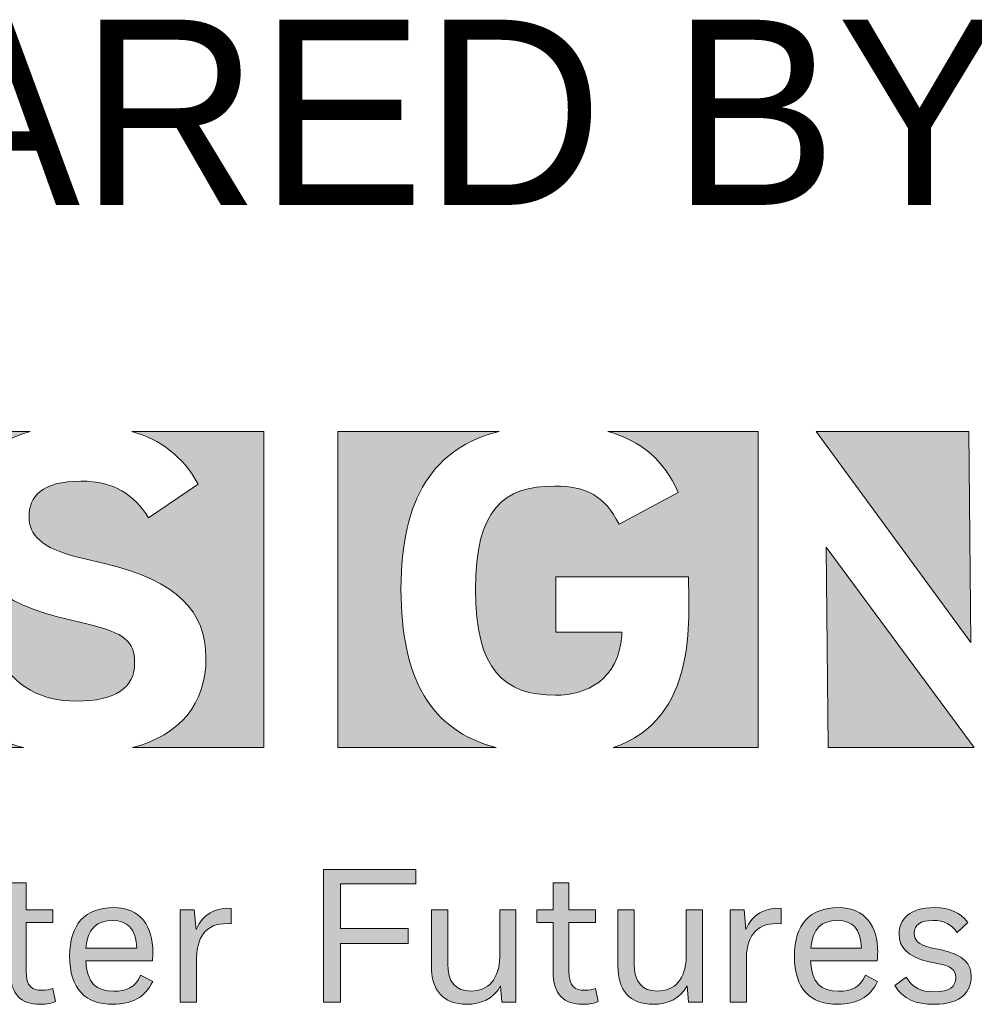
# Paper-space layout '113851GT001' of a CAD drawing. Header units: feet. Extents: x 0 to 34, y 0 to 22.
# Tile 5 of 12: x 5.8 to 6.5, y 1.1 to 1.9. Entities that reach past the tile are written whole.
import ezdxf
from ezdxf.enums import TextEntityAlignment as Align

# ---------------------------------------------------------------- set-up
doc = ezdxf.new("R2010")
doc.units = ezdxf.units.FT
doc.header["$MEASUREMENT"] = 0
doc.layers.add('C-ANNO-TEXT', color=7, linetype='Continuous')
doc.layers.add('SH_Data', color=7, linetype='Continuous')
doc.styles.add('Slanted-Normal', font='font31.shx', dxfattribs={"height": 0.14})

# ---------------------------------------------------------------- blocks, each defined once
blk = doc.blocks.new('KZF_logo_FA_Black_Tagline')
h = blk.add_hatch(color=256)
h.dxf.hatch_style = 2
edge = h.paths.add_edge_path()
edge.add_spline(control_points=[(1.19779, 0.12765), (1.17488, 0.1337), (1.15533, 0.14618), (1.14198, 0.16894), (1.14198, 0.16894), (1.1785, 0.1959), (1.1785, 0.1959), (1.19215, 0.17372), (1.21058, 0.1628), (1.23789, 0.1628), (1.26792, 0.1628), (1.28191, 0.17304), (1.28191, 0.19181), (1.28191, 0.20785), (1.27406, 0.21433), (1.24676, 0.22082), (1.24676, 0.22082), (1.22457, 0.22628), (1.22457, 0.22628), (1.17065, 0.23959), (1.15085, 0.26758), (1.15085, 0.30035), (1.15085, 0.33231), (1.16832, 0.35671), (1.203, 0.36656), (1.203, 0.36656), (1.10036, 0.36656), (1.10036, 0.36656), (1.10036, 0.36656), (1.10036, 0.32253), (1.10036, 0.32253), (1.10036, 0.32253), (0.97169, 0.32253), (0.97169, 0.32253), (0.97169, 0.32253), (0.97169, 0.27031), (0.97169, 0.27031), (0.97169, 0.27031), (1.08296, 0.27031), (1.08296, 0.27031), (1.08296, 0.27031), (1.08296, 0.22594), (1.08296, 0.22594), (1.08296, 0.22594), (0.97169, 0.22594), (0.97169, 0.22594), (0.97169, 0.22594), (0.97169, 0.17167), (0.97169, 0.17167), (0.97169, 0.17167), (1.10377, 0.17167), (1.10377, 0.17167), (1.10377, 0.17167), (1.10377, 0.12765), (1.10377, 0.12765), (1.10377, 0.12765), (1.19779, 0.12765), (1.19779, 0.12765)], knot_values=[0, 0, 0, 0, 1, 1, 1, 2, 2, 2, 3, 3, 3, 4, 4, 4, 5, 5, 5, 6, 6, 6, 7, 7, 7, 8, 8, 8, 9, 9, 9, 10, 10, 10, 11, 11, 11, 12, 12, 12, 13, 13, 13, 14, 14, 14, 15, 15, 15, 16, 16, 16, 17, 17, 17, 18, 18, 18, 19, 19, 19, 19], degree=3, periodic=0)
h = blk.add_hatch(color=256)
h.dxf.hatch_style = 2
edge = h.paths.add_edge_path()
edge.add_spline(control_points=[(1.27966, 0.36656), (1.30138, 0.36043), (1.31826, 0.34796), (1.33004, 0.32662), (1.33004, 0.32662), (1.29249, 0.30137), (1.29249, 0.30137), (1.28123, 0.31878), (1.26655, 0.32902), (1.2413, 0.32902), (1.2116, 0.32902), (1.20205, 0.31741), (1.20205, 0.30205), (1.20205, 0.28874), (1.21126, 0.27816), (1.23891, 0.27167), (1.23891, 0.27167), (1.26007, 0.26655), (1.26007, 0.26655), (1.31399, 0.25359), (1.33584, 0.23038), (1.33584, 0.19556), (1.33584, 0.16049), (1.31625, 0.13713), (1.28025, 0.12765), (1.28025, 0.12765), (1.37951, 0.12765), (1.37951, 0.12765), (1.37951, 0.12765), (1.37951, 0.36656), (1.37951, 0.36656), (1.37951, 0.36656), (1.27966, 0.36656), (1.27966, 0.36656)], knot_values=[0, 0, 0, 0, 1, 1, 1, 2, 2, 2, 3, 3, 3, 4, 4, 4, 5, 5, 5, 6, 6, 6, 7, 7, 7, 8, 8, 8, 9, 9, 9, 10, 10, 10, 11, 11, 11, 11], degree=3, periodic=0)
h = blk.add_hatch(color=256)
h.dxf.hatch_style = 2
edge = h.paths.add_edge_path()
edge.add_spline(control_points=[(1.48326, 0.24744), (1.48326, 0.31655), (1.50807, 0.35412), (1.55735, 0.36656), (1.55735, 0.36656), (1.43548, 0.36656), (1.43548, 0.36656), (1.43548, 0.36656), (1.43548, 0.12765), (1.43548, 0.12765), (1.43548, 0.12765), (1.55525, 0.12765), (1.55525, 0.12765), (1.5059, 0.14046), (1.48326, 0.17953), (1.48326, 0.24744)], knot_values=[0, 0, 0, 0, 1, 1, 1, 2, 2, 2, 3, 3, 3, 4, 4, 4, 5, 5, 5, 5], degree=3, periodic=0)
h = blk.add_hatch(color=256)
h.dxf.hatch_style = 2
edge = h.paths.add_edge_path()
edge.add_spline(control_points=[(1.63962, 0.36656), (1.66459, 0.35963), (1.68211, 0.3449), (1.69281, 0.32048), (1.69281, 0.32048), (1.6481, 0.29659), (1.6481, 0.29659), (1.63718, 0.31775), (1.62387, 0.32526), (1.5993, 0.32526), (1.56073, 0.32526), (1.53957, 0.30785), (1.53957, 0.2471), (1.53957, 0.18635), (1.56107, 0.16723), (1.59998, 0.16723), (1.62353, 0.16723), (1.64776, 0.17884), (1.65015, 0.21229), (1.65015, 0.21229), (1.65015, 0.21502), (1.65015, 0.21502), (1.65015, 0.21502), (1.60032, 0.21502), (1.60032, 0.21502), (1.60032, 0.21502), (1.60032, 0.25666), (1.60032, 0.25666), (1.60032, 0.25666), (1.67276, 0.25666), (1.70066, 0.25666), (1.70066, 0.22517), (1.70826, 0.14931), (1.64355, 0.12765), (1.64355, 0.12765), (1.75321, 0.12765), (1.75321, 0.12765), (1.75321, 0.12765), (1.75321, 0.36656), (1.75321, 0.36656), (1.75321, 0.36656), (1.63962, 0.36656), (1.63962, 0.36656)], knot_values=[0, 0, 0, 0, 1, 1, 1, 2, 2, 2, 3, 3, 3, 4, 4, 4, 5, 5, 5, 6, 6, 6, 7, 7, 7, 8, 8, 8, 9, 9, 9, 10, 10, 10, 11, 11, 11, 12, 12, 12, 13, 13, 13, 14, 14, 14, 14], degree=3, periodic=0)
h = blk.add_hatch(color=256)
h.dxf.hatch_style = 2
h.paths.add_polyline_path([(1.91259, 0.36656), (1.79723, 0.36656), (1.91396, 0.20717)])
h = blk.add_hatch(color=256)
h.dxf.hatch_style = 2
h.paths.add_polyline_path([(1.8061, 0.12765), (1.91669, 0.12765), (1.80475, 0.27918)])
h = blk.add_hatch(color=256)
h.dxf.hatch_style = 2
h.paths.add_polyline_path([(1.42472, 0.03548), (1.49451, 0.03548), (1.49451, 0.02461), (1.43745, 0.02461), (1.43745, -0.00914), (1.48865, -0.00914), (1.48865, -0.02029), (1.43745, -0.02029), (1.43745, -0.06463), (1.42472, -0.06463)])
h = blk.add_hatch(color=256)
h.dxf.hatch_style = 2
edge = h.paths.add_edge_path()
edge.add_spline(control_points=[(1.18785, 0.00502), (1.18785, 0.00502), (1.18785, 0.02547), (1.18785, 0.02547), (1.18785, 0.02547), (1.19987, 0.02547), (1.19987, 0.02547), (1.19987, 0.02547), (1.19987, 0.00502), (1.19987, 0.00502), (1.19987, 0.00502), (1.22003, 0.00502), (1.22003, 0.00502), (1.22003, 0.00502), (1.22003, -0.00456), (1.22003, -0.00456), (1.22003, -0.00456), (1.19987, -0.00456), (1.19987, -0.00456), (1.19987, -0.00456), (1.19987, -0.04103), (1.19987, -0.04103), (1.19987, -0.05333), (1.20473, -0.05576), (1.21159, -0.05576), (1.21517, -0.05576), (1.21731, -0.05519), (1.22003, -0.05433), (1.22003, -0.05433), (1.22203, -0.06434), (1.22203, -0.06434), (1.21703, -0.06605), (1.21417, -0.06634), (1.21016, -0.06634), (1.19643, -0.06634), (1.18785, -0.05905), (1.18785, -0.04146), (1.18785, -0.04146), (1.18785, -0.00456), (1.18785, -0.00456), (1.18785, -0.00456), (1.17555, -0.00456), (1.17555, -0.00456), (1.17555, -0.00456), (1.17555, 0.00502), (1.17555, 0.00502), (1.17555, 0.00502), (1.18785, 0.00502), (1.18785, 0.00502)], knot_values=[0, 0, 0, 0, 1, 1, 1, 2, 2, 2, 3, 3, 3, 4, 4, 4, 5, 5, 5, 6, 6, 6, 7, 7, 7, 8, 8, 8, 9, 9, 9, 10, 10, 10, 11, 11, 11, 12, 12, 12, 13, 13, 13, 14, 14, 14, 15, 15, 15, 16, 16, 16, 16], degree=3, periodic=0)
h = blk.add_hatch(color=256)
h.dxf.hatch_style = 2
edge = h.paths.add_edge_path()
edge.add_spline(control_points=[(1.59821, 0.00502), (1.59821, 0.00502), (1.59821, 0.02547), (1.59821, 0.02547), (1.59821, 0.02547), (1.61023, 0.02547), (1.61023, 0.02547), (1.61023, 0.02547), (1.61023, 0.00502), (1.61023, 0.00502), (1.61023, 0.00502), (1.63039, 0.00502), (1.63039, 0.00502), (1.63039, 0.00502), (1.63039, -0.00456), (1.63039, -0.00456), (1.63039, -0.00456), (1.61023, -0.00456), (1.61023, -0.00456), (1.61023, -0.00456), (1.61023, -0.04103), (1.61023, -0.04103), (1.61023, -0.05333), (1.61509, -0.05576), (1.62195, -0.05576), (1.62553, -0.05576), (1.62767, -0.05519), (1.63039, -0.05433), (1.63039, -0.05433), (1.63239, -0.06434), (1.63239, -0.06434), (1.62739, -0.06605), (1.62452, -0.06634), (1.62052, -0.06634), (1.60679, -0.06634), (1.59821, -0.05905), (1.59821, -0.04146), (1.59821, -0.04146), (1.59821, -0.00456), (1.59821, -0.00456), (1.59821, -0.00456), (1.58591, -0.00456), (1.58591, -0.00456), (1.58591, -0.00456), (1.58591, 0.00502), (1.58591, 0.00502), (1.58591, 0.00502), (1.59821, 0.00502), (1.59821, 0.00502)], knot_values=[0, 0, 0, 0, 1, 1, 1, 2, 2, 2, 3, 3, 3, 4, 4, 4, 5, 5, 5, 6, 6, 6, 7, 7, 7, 8, 8, 8, 9, 9, 9, 10, 10, 10, 11, 11, 11, 12, 12, 12, 13, 13, 13, 14, 14, 14, 15, 15, 15, 16, 16, 16, 16], degree=3, periodic=0)
h = blk.add_hatch(color=256)
h.dxf.hatch_style = 2
edge = h.paths.add_edge_path()
edge.add_spline(control_points=[(1.23276, -0.02987), (1.23276, -0.00599), (1.24435, 0.00674), (1.26594, 0.00674), (1.28653, 0.00674), (1.29569, -0.00757), (1.29569, -0.02687), (1.29569, -0.02902), (1.29554, -0.03116), (1.2954, -0.03345), (1.2954, -0.03345), (1.24492, -0.03345), (1.24492, -0.03345), (1.24578, -0.05032), (1.25293, -0.05647), (1.26594, -0.05647), (1.27595, -0.05647), (1.2821, -0.0539), (1.28639, -0.04432), (1.28639, -0.04432), (1.29554, -0.04904), (1.29554, -0.04904), (1.28996, -0.06119), (1.27938, -0.06634), (1.26565, -0.06634), (1.24478, -0.06634), (1.23276, -0.05504), (1.23276, -0.02987)], knot_values=[0, 0, 0, 0, 1, 1, 1, 2, 2, 2, 3, 3, 3, 4, 4, 4, 5, 5, 5, 6, 6, 6, 7, 7, 7, 8, 8, 8, 9, 9, 9, 9], degree=3, periodic=0)
edge = h.paths.add_edge_path()
edge.add_spline(control_points=[(1.24506, -0.02401), (1.24506, -0.02401), (1.28353, -0.02401), (1.28353, -0.02401), (1.28296, -0.009), (1.27638, -0.00299), (1.26537, -0.00299), (1.25336, -0.00299), (1.24635, -0.00885), (1.24506, -0.02401)], knot_values=[0, 0, 0, 0, 1, 1, 1, 2, 2, 2, 3, 3, 3, 3], degree=3, periodic=0)
h = blk.add_hatch(color=256)
h.dxf.hatch_style = 2
edge = h.paths.add_edge_path()
edge.add_spline(control_points=[(1.31643, 0.00502), (1.31643, 0.00502), (1.32701, 0.00502), (1.32701, 0.00502), (1.32701, 0.00502), (1.3283, -0.00971), (1.3283, -0.00971), (1.33316, 0.00173), (1.34303, 0.00702), (1.3549, 0.00616), (1.3549, 0.00616), (1.3549, -0.00556), (1.3549, -0.00556), (1.33774, -0.00385), (1.32915, -0.01329), (1.32873, -0.03116), (1.32873, -0.03116), (1.32873, -0.06463), (1.32873, -0.06463), (1.32873, -0.06463), (1.31643, -0.06463), (1.31643, -0.06463), (1.31643, -0.06463), (1.31643, 0.00502), (1.31643, 0.00502)], knot_values=[0, 0, 0, 0, 1, 1, 1, 2, 2, 2, 3, 3, 3, 4, 4, 4, 5, 5, 5, 6, 6, 6, 7, 7, 7, 8, 8, 8, 8], degree=3, periodic=0)
h = blk.add_hatch(color=256)
h.dxf.hatch_style = 2
edge = h.paths.add_edge_path()
edge.add_spline(control_points=[(1.55859, -0.05233), (1.55316, -0.06234), (1.54329, -0.06634), (1.53313, -0.06634), (1.51483, -0.06634), (1.50625, -0.05561), (1.50625, -0.03731), (1.50625, -0.03731), (1.50625, 0.00502), (1.50625, 0.00502), (1.50625, 0.00502), (1.51855, 0.00502), (1.51855, 0.00502), (1.51855, 0.00502), (1.51855, -0.03559), (1.51855, -0.03559), (1.51855, -0.04946), (1.52441, -0.05633), (1.536, -0.05633), (1.54944, -0.05633), (1.55745, -0.04732), (1.55787, -0.03059), (1.55787, -0.03059), (1.55787, 0.00502), (1.55787, 0.00502), (1.55787, 0.00502), (1.57017, 0.00502), (1.57017, 0.00502), (1.57017, 0.00502), (1.57017, -0.06463), (1.57017, -0.06463), (1.57017, -0.06463), (1.55959, -0.06463), (1.55959, -0.06463), (1.55959, -0.06463), (1.55859, -0.05233), (1.55859, -0.05233)], knot_values=[0, 0, 0, 0, 1, 1, 1, 2, 2, 2, 3, 3, 3, 4, 4, 4, 5, 5, 5, 6, 6, 6, 7, 7, 7, 8, 8, 8, 9, 9, 9, 10, 10, 10, 11, 11, 11, 12, 12, 12, 12], degree=3, periodic=0)
h = blk.add_hatch(color=256)
h.dxf.hatch_style = 2
edge = h.paths.add_edge_path()
edge.add_spline(control_points=[(1.69961, -0.05233), (1.69417, -0.06234), (1.68431, -0.06634), (1.67415, -0.06634), (1.65585, -0.06634), (1.64727, -0.05561), (1.64727, -0.03731), (1.64727, -0.03731), (1.64727, 0.00502), (1.64727, 0.00502), (1.64727, 0.00502), (1.65957, 0.00502), (1.65957, 0.00502), (1.65957, 0.00502), (1.65957, -0.03559), (1.65957, -0.03559), (1.65957, -0.04946), (1.66543, -0.05633), (1.67701, -0.05633), (1.69046, -0.05633), (1.69846, -0.04732), (1.69889, -0.03059), (1.69889, -0.03059), (1.69889, 0.00502), (1.69889, 0.00502), (1.69889, 0.00502), (1.71119, 0.00502), (1.71119, 0.00502), (1.71119, 0.00502), (1.71119, -0.06463), (1.71119, -0.06463), (1.71119, -0.06463), (1.70061, -0.06463), (1.70061, -0.06463), (1.70061, -0.06463), (1.69961, -0.05233), (1.69961, -0.05233)], knot_values=[0, 0, 0, 0, 1, 1, 1, 2, 2, 2, 3, 3, 3, 4, 4, 4, 5, 5, 5, 6, 6, 6, 7, 7, 7, 8, 8, 8, 9, 9, 9, 10, 10, 10, 11, 11, 11, 12, 12, 12, 12], degree=3, periodic=0)
h = blk.add_hatch(color=256)
h.dxf.hatch_style = 2
edge = h.paths.add_edge_path()
edge.add_spline(control_points=[(1.73208, 0.00502), (1.73208, 0.00502), (1.74266, 0.00502), (1.74266, 0.00502), (1.74266, 0.00502), (1.74395, -0.00971), (1.74395, -0.00971), (1.74881, 0.00173), (1.75868, 0.00702), (1.77055, 0.00616), (1.77055, 0.00616), (1.77055, -0.00556), (1.77055, -0.00556), (1.75339, -0.00385), (1.74481, -0.01329), (1.74438, -0.03116), (1.74438, -0.03116), (1.74438, -0.06463), (1.74438, -0.06463), (1.74438, -0.06463), (1.73208, -0.06463), (1.73208, -0.06463), (1.73208, -0.06463), (1.73208, 0.00502), (1.73208, 0.00502)], knot_values=[0, 0, 0, 0, 1, 1, 1, 2, 2, 2, 3, 3, 3, 4, 4, 4, 5, 5, 5, 6, 6, 6, 7, 7, 7, 8, 8, 8, 8], degree=3, periodic=0)
h = blk.add_hatch(color=256)
h.dxf.hatch_style = 2
edge = h.paths.add_edge_path()
edge.add_spline(control_points=[(1.78071, -0.02987), (1.78071, -0.00599), (1.79229, 0.00674), (1.81389, 0.00674), (1.83448, 0.00674), (1.84363, -0.00757), (1.84363, -0.02687), (1.84363, -0.02902), (1.84349, -0.03116), (1.84334, -0.03345), (1.84334, -0.03345), (1.79287, -0.03345), (1.79287, -0.03345), (1.79372, -0.05032), (1.80087, -0.05647), (1.81389, -0.05647), (1.8239, -0.05647), (1.83005, -0.0539), (1.83433, -0.04432), (1.83433, -0.04432), (1.84349, -0.04904), (1.84349, -0.04904), (1.83791, -0.06119), (1.82733, -0.06634), (1.8136, -0.06634), (1.79272, -0.06634), (1.78071, -0.05504), (1.78071, -0.02987)], knot_values=[0, 0, 0, 0, 1, 1, 1, 2, 2, 2, 3, 3, 3, 4, 4, 4, 5, 5, 5, 6, 6, 6, 7, 7, 7, 8, 8, 8, 9, 9, 9, 9], degree=3, periodic=0)
edge = h.paths.add_edge_path()
edge.add_spline(control_points=[(1.79301, -0.02401), (1.79301, -0.02401), (1.83148, -0.02401), (1.83148, -0.02401), (1.8309, -0.009), (1.82433, -0.00299), (1.81331, -0.00299), (1.8013, -0.00299), (1.79429, -0.00885), (1.79301, -0.02401)], knot_values=[0, 0, 0, 0, 1, 1, 1, 2, 2, 2, 3, 3, 3, 3], degree=3, periodic=0)
h = blk.add_hatch(color=256)
h.dxf.hatch_style = 2
edge = h.paths.add_edge_path()
edge.add_spline(control_points=[(1.9027, -0.04618), (1.9027, -0.04003), (1.8987, -0.03745), (1.88883, -0.03545), (1.88883, -0.03545), (1.88254, -0.03417), (1.88254, -0.03417), (1.86566, -0.03045), (1.8598, -0.02315), (1.8598, -0.01343), (1.8598, -0.00199), (1.86781, 0.00674), (1.8864, 0.00674), (1.8987, 0.00674), (1.90585, 0.00287), (1.91171, -0.00442), (1.91171, -0.00442), (1.90384, -0.012), (1.90384, -0.012), (1.89898, -0.00585), (1.89441, -0.00299), (1.88554, -0.00299), (1.87581, -0.00299), (1.87124, -0.00628), (1.87124, -0.01257), (1.87124, -0.01743), (1.87396, -0.02144), (1.88397, -0.02358), (1.88397, -0.02358), (1.89183, -0.0253), (1.89183, -0.0253), (1.90928, -0.02902), (1.91428, -0.03574), (1.91428, -0.04532), (1.91428, -0.05604), (1.90785, -0.06634), (1.88626, -0.06634), (1.87267, -0.06634), (1.8628, -0.06262), (1.85651, -0.05218), (1.85651, -0.05218), (1.86523, -0.04589), (1.86523, -0.04589), (1.87024, -0.05404), (1.87653, -0.0569), (1.8864, -0.0569), (1.89798, -0.0569), (1.9027, -0.0529), (1.9027, -0.04618)], knot_values=[0, 0, 0, 0, 1, 1, 1, 2, 2, 2, 3, 3, 3, 4, 4, 4, 5, 5, 5, 6, 6, 6, 7, 7, 7, 8, 8, 8, 9, 9, 9, 10, 10, 10, 11, 11, 11, 12, 12, 12, 13, 13, 13, 14, 14, 14, 15, 15, 15, 16, 16, 16, 16], degree=3, periodic=0)
at = {"lineweight": 0}
for points in [[(1.91259, 0.36656), (1.79723, 0.36656), (1.91396, 0.20717), (1.91259, 0.36656)], [(1.8061, 0.12765), (1.91669, 0.12765), (1.80475, 0.27918), (1.8061, 0.12765)], [(1.42472, 0.03548), (1.49451, 0.03548), (1.49451, 0.02461), (1.43745, 0.02461), (1.43745, -0.00914), (1.48865, -0.00914), (1.48865, -0.02029), (1.43745, -0.02029), (1.43745, -0.06463), (1.42472, -0.06463), (1.42472, 0.03548)]]:
    blk.add_lwpolyline(points, dxfattribs=at)
for points, knots in [([(1.19779, 0.12765), (1.17488, 0.1337), (1.15533, 0.14618), (1.14198, 0.16894), (1.14198, 0.16894), (1.1785, 0.1959), (1.1785, 0.1959), (1.19215, 0.17372), (1.21058, 0.1628), (1.23789, 0.1628), (1.26792, 0.1628), (1.28191, 0.17304), (1.28191, 0.19181), (1.28191, 0.20785), (1.27406, 0.21433), (1.24676, 0.22082), (1.24676, 0.22082), (1.22457, 0.22628), (1.22457, 0.22628), (1.17065, 0.23959), (1.15085, 0.26758), (1.15085, 0.30035), (1.15085, 0.33231), (1.16832, 0.35671), (1.203, 0.36656), (1.203, 0.36656), (1.10036, 0.36656), (1.10036, 0.36656), (1.10036, 0.36656), (1.10036, 0.32253), (1.10036, 0.32253), (1.10036, 0.32253), (0.97169, 0.32253), (0.97169, 0.32253), (0.97169, 0.32253), (0.97169, 0.27031), (0.97169, 0.27031), (0.97169, 0.27031), (1.08296, 0.27031), (1.08296, 0.27031), (1.08296, 0.27031), (1.08296, 0.22594), (1.08296, 0.22594), (1.08296, 0.22594), (0.97169, 0.22594), (0.97169, 0.22594), (0.97169, 0.22594), (0.97169, 0.17167), (0.97169, 0.17167), (0.97169, 0.17167), (1.10377, 0.17167), (1.10377, 0.17167), (1.10377, 0.17167), (1.10377, 0.12765), (1.10377, 0.12765), (1.10377, 0.12765), (1.19779, 0.12765), (1.19779, 0.12765)], [0, 0, 0, 0, 1, 1, 1, 2, 2, 2, 3, 3, 3, 4, 4, 4, 5, 5, 5, 6, 6, 6, 7, 7, 7, 8, 8, 8, 9, 9, 9, 10, 10, 10, 11, 11, 11, 12, 12, 12, 13, 13, 13, 14, 14, 14, 15, 15, 15, 16, 16, 16, 17, 17, 17, 18, 18, 18, 19, 19, 19, 19]), ([(1.27966, 0.36656), (1.30138, 0.36043), (1.31826, 0.34796), (1.33004, 0.32662), (1.33004, 0.32662), (1.29249, 0.30137), (1.29249, 0.30137), (1.28123, 0.31878), (1.26655, 0.32902), (1.2413, 0.32902), (1.2116, 0.32902), (1.20205, 0.31741), (1.20205, 0.30205), (1.20205, 0.28874), (1.21126, 0.27816), (1.23891, 0.27167), (1.23891, 0.27167), (1.26007, 0.26655), (1.26007, 0.26655), (1.31399, 0.25359), (1.33584, 0.23038), (1.33584, 0.19556), (1.33584, 0.16049), (1.31625, 0.13713), (1.28025, 0.12765), (1.28025, 0.12765), (1.37951, 0.12765), (1.37951, 0.12765), (1.37951, 0.12765), (1.37951, 0.36656), (1.37951, 0.36656), (1.37951, 0.36656), (1.27966, 0.36656), (1.27966, 0.36656)], [0, 0, 0, 0, 1, 1, 1, 2, 2, 2, 3, 3, 3, 4, 4, 4, 5, 5, 5, 6, 6, 6, 7, 7, 7, 8, 8, 8, 9, 9, 9, 10, 10, 10, 11, 11, 11, 11]), ([(1.48326, 0.24744), (1.48326, 0.31655), (1.50807, 0.35412), (1.55735, 0.36656), (1.55735, 0.36656), (1.43548, 0.36656), (1.43548, 0.36656), (1.43548, 0.36656), (1.43548, 0.12765), (1.43548, 0.12765), (1.43548, 0.12765), (1.55525, 0.12765), (1.55525, 0.12765), (1.5059, 0.14046), (1.48326, 0.17953), (1.48326, 0.24744)], [0, 0, 0, 0, 1, 1, 1, 2, 2, 2, 3, 3, 3, 4, 4, 4, 5, 5, 5, 5]), ([(1.63962, 0.36656), (1.66459, 0.35963), (1.68211, 0.3449), (1.69281, 0.32048), (1.69281, 0.32048), (1.6481, 0.29659), (1.6481, 0.29659), (1.63718, 0.31775), (1.62387, 0.32526), (1.5993, 0.32526), (1.56073, 0.32526), (1.53957, 0.30785), (1.53957, 0.2471), (1.53957, 0.18635), (1.56107, 0.16723), (1.59998, 0.16723), (1.62353, 0.16723), (1.64776, 0.17884), (1.65015, 0.21229), (1.65015, 0.21229), (1.65015, 0.21502), (1.65015, 0.21502), (1.65015, 0.21502), (1.60032, 0.21502), (1.60032, 0.21502), (1.60032, 0.21502), (1.60032, 0.25666), (1.60032, 0.25666), (1.60032, 0.25666), (1.67276, 0.25666), (1.70066, 0.25666), (1.70066, 0.22517), (1.70826, 0.14931), (1.64355, 0.12765), (1.64355, 0.12765), (1.75321, 0.12765), (1.75321, 0.12765), (1.75321, 0.12765), (1.75321, 0.36656), (1.75321, 0.36656), (1.75321, 0.36656), (1.63962, 0.36656), (1.63962, 0.36656)], [0, 0, 0, 0, 1, 1, 1, 2, 2, 2, 3, 3, 3, 4, 4, 4, 5, 5, 5, 6, 6, 6, 7, 7, 7, 8, 8, 8, 9, 9, 9, 10, 10, 10, 11, 11, 11, 12, 12, 12, 13, 13, 13, 14, 14, 14, 14]), ([(1.18785, 0.00502), (1.18785, 0.00502), (1.18785, 0.02547), (1.18785, 0.02547), (1.18785, 0.02547), (1.19987, 0.02547), (1.19987, 0.02547), (1.19987, 0.02547), (1.19987, 0.00502), (1.19987, 0.00502), (1.19987, 0.00502), (1.22003, 0.00502), (1.22003, 0.00502), (1.22003, 0.00502), (1.22003, -0.00456), (1.22003, -0.00456), (1.22003, -0.00456), (1.19987, -0.00456), (1.19987, -0.00456), (1.19987, -0.00456), (1.19987, -0.04103), (1.19987, -0.04103), (1.19987, -0.05333), (1.20473, -0.05576), (1.21159, -0.05576), (1.21517, -0.05576), (1.21731, -0.05519), (1.22003, -0.05433), (1.22003, -0.05433), (1.22203, -0.06434), (1.22203, -0.06434), (1.21703, -0.06605), (1.21417, -0.06634), (1.21016, -0.06634), (1.19643, -0.06634), (1.18785, -0.05905), (1.18785, -0.04146), (1.18785, -0.04146), (1.18785, -0.00456), (1.18785, -0.00456), (1.18785, -0.00456), (1.17555, -0.00456), (1.17555, -0.00456), (1.17555, -0.00456), (1.17555, 0.00502), (1.17555, 0.00502), (1.17555, 0.00502), (1.18785, 0.00502), (1.18785, 0.00502)], [0, 0, 0, 0, 1, 1, 1, 2, 2, 2, 3, 3, 3, 4, 4, 4, 5, 5, 5, 6, 6, 6, 7, 7, 7, 8, 8, 8, 9, 9, 9, 10, 10, 10, 11, 11, 11, 12, 12, 12, 13, 13, 13, 14, 14, 14, 15, 15, 15, 16, 16, 16, 16]), ([(1.59821, 0.00502), (1.59821, 0.00502), (1.59821, 0.02547), (1.59821, 0.02547), (1.59821, 0.02547), (1.61023, 0.02547), (1.61023, 0.02547), (1.61023, 0.02547), (1.61023, 0.00502), (1.61023, 0.00502), (1.61023, 0.00502), (1.63039, 0.00502), (1.63039, 0.00502), (1.63039, 0.00502), (1.63039, -0.00456), (1.63039, -0.00456), (1.63039, -0.00456), (1.61023, -0.00456), (1.61023, -0.00456), (1.61023, -0.00456), (1.61023, -0.04103), (1.61023, -0.04103), (1.61023, -0.05333), (1.61509, -0.05576), (1.62195, -0.05576), (1.62553, -0.05576), (1.62767, -0.05519), (1.63039, -0.05433), (1.63039, -0.05433), (1.63239, -0.06434), (1.63239, -0.06434), (1.62739, -0.06605), (1.62452, -0.06634), (1.62052, -0.06634), (1.60679, -0.06634), (1.59821, -0.05905), (1.59821, -0.04146), (1.59821, -0.04146), (1.59821, -0.00456), (1.59821, -0.00456), (1.59821, -0.00456), (1.58591, -0.00456), (1.58591, -0.00456), (1.58591, -0.00456), (1.58591, 0.00502), (1.58591, 0.00502), (1.58591, 0.00502), (1.59821, 0.00502), (1.59821, 0.00502)], [0, 0, 0, 0, 1, 1, 1, 2, 2, 2, 3, 3, 3, 4, 4, 4, 5, 5, 5, 6, 6, 6, 7, 7, 7, 8, 8, 8, 9, 9, 9, 10, 10, 10, 11, 11, 11, 12, 12, 12, 13, 13, 13, 14, 14, 14, 15, 15, 15, 16, 16, 16, 16]), ([(1.23276, -0.02987), (1.23276, -0.00599), (1.24435, 0.00674), (1.26594, 0.00674), (1.28653, 0.00674), (1.29569, -0.00757), (1.29569, -0.02687), (1.29569, -0.02902), (1.29554, -0.03116), (1.2954, -0.03345), (1.2954, -0.03345), (1.24492, -0.03345), (1.24492, -0.03345), (1.24578, -0.05032), (1.25293, -0.05647), (1.26594, -0.05647), (1.27595, -0.05647), (1.2821, -0.0539), (1.28639, -0.04432), (1.28639, -0.04432), (1.29554, -0.04904), (1.29554, -0.04904), (1.28996, -0.06119), (1.27938, -0.06634), (1.26565, -0.06634), (1.24478, -0.06634), (1.23276, -0.05504), (1.23276, -0.02987)], [0, 0, 0, 0, 1, 1, 1, 2, 2, 2, 3, 3, 3, 4, 4, 4, 5, 5, 5, 6, 6, 6, 7, 7, 7, 8, 8, 8, 9, 9, 9, 9]), ([(1.31643, 0.00502), (1.31643, 0.00502), (1.32701, 0.00502), (1.32701, 0.00502), (1.32701, 0.00502), (1.3283, -0.00971), (1.3283, -0.00971), (1.33316, 0.00173), (1.34303, 0.00702), (1.3549, 0.00616), (1.3549, 0.00616), (1.3549, -0.00556), (1.3549, -0.00556), (1.33774, -0.00385), (1.32915, -0.01329), (1.32873, -0.03116), (1.32873, -0.03116), (1.32873, -0.06463), (1.32873, -0.06463), (1.32873, -0.06463), (1.31643, -0.06463), (1.31643, -0.06463), (1.31643, -0.06463), (1.31643, 0.00502), (1.31643, 0.00502)], [0, 0, 0, 0, 1, 1, 1, 2, 2, 2, 3, 3, 3, 4, 4, 4, 5, 5, 5, 6, 6, 6, 7, 7, 7, 8, 8, 8, 8]), ([(1.55859, -0.05233), (1.55316, -0.06234), (1.54329, -0.06634), (1.53313, -0.06634), (1.51483, -0.06634), (1.50625, -0.05561), (1.50625, -0.03731), (1.50625, -0.03731), (1.50625, 0.00502), (1.50625, 0.00502), (1.50625, 0.00502), (1.51855, 0.00502), (1.51855, 0.00502), (1.51855, 0.00502), (1.51855, -0.03559), (1.51855, -0.03559), (1.51855, -0.04946), (1.52441, -0.05633), (1.536, -0.05633), (1.54944, -0.05633), (1.55745, -0.04732), (1.55787, -0.03059), (1.55787, -0.03059), (1.55787, 0.00502), (1.55787, 0.00502), (1.55787, 0.00502), (1.57017, 0.00502), (1.57017, 0.00502), (1.57017, 0.00502), (1.57017, -0.06463), (1.57017, -0.06463), (1.57017, -0.06463), (1.55959, -0.06463), (1.55959, -0.06463), (1.55959, -0.06463), (1.55859, -0.05233), (1.55859, -0.05233)], [0, 0, 0, 0, 1, 1, 1, 2, 2, 2, 3, 3, 3, 4, 4, 4, 5, 5, 5, 6, 6, 6, 7, 7, 7, 8, 8, 8, 9, 9, 9, 10, 10, 10, 11, 11, 11, 12, 12, 12, 12]), ([(1.69961, -0.05233), (1.69417, -0.06234), (1.68431, -0.06634), (1.67415, -0.06634), (1.65585, -0.06634), (1.64727, -0.05561), (1.64727, -0.03731), (1.64727, -0.03731), (1.64727, 0.00502), (1.64727, 0.00502), (1.64727, 0.00502), (1.65957, 0.00502), (1.65957, 0.00502), (1.65957, 0.00502), (1.65957, -0.03559), (1.65957, -0.03559), (1.65957, -0.04946), (1.66543, -0.05633), (1.67701, -0.05633), (1.69046, -0.05633), (1.69846, -0.04732), (1.69889, -0.03059), (1.69889, -0.03059), (1.69889, 0.00502), (1.69889, 0.00502), (1.69889, 0.00502), (1.71119, 0.00502), (1.71119, 0.00502), (1.71119, 0.00502), (1.71119, -0.06463), (1.71119, -0.06463), (1.71119, -0.06463), (1.70061, -0.06463), (1.70061, -0.06463), (1.70061, -0.06463), (1.69961, -0.05233), (1.69961, -0.05233)], [0, 0, 0, 0, 1, 1, 1, 2, 2, 2, 3, 3, 3, 4, 4, 4, 5, 5, 5, 6, 6, 6, 7, 7, 7, 8, 8, 8, 9, 9, 9, 10, 10, 10, 11, 11, 11, 12, 12, 12, 12]), ([(1.73208, 0.00502), (1.73208, 0.00502), (1.74266, 0.00502), (1.74266, 0.00502), (1.74266, 0.00502), (1.74395, -0.00971), (1.74395, -0.00971), (1.74881, 0.00173), (1.75868, 0.00702), (1.77055, 0.00616), (1.77055, 0.00616), (1.77055, -0.00556), (1.77055, -0.00556), (1.75339, -0.00385), (1.74481, -0.01329), (1.74438, -0.03116), (1.74438, -0.03116), (1.74438, -0.06463), (1.74438, -0.06463), (1.74438, -0.06463), (1.73208, -0.06463), (1.73208, -0.06463), (1.73208, -0.06463), (1.73208, 0.00502), (1.73208, 0.00502)], [0, 0, 0, 0, 1, 1, 1, 2, 2, 2, 3, 3, 3, 4, 4, 4, 5, 5, 5, 6, 6, 6, 7, 7, 7, 8, 8, 8, 8]), ([(1.78071, -0.02987), (1.78071, -0.00599), (1.79229, 0.00674), (1.81389, 0.00674), (1.83448, 0.00674), (1.84363, -0.00757), (1.84363, -0.02687), (1.84363, -0.02902), (1.84349, -0.03116), (1.84334, -0.03345), (1.84334, -0.03345), (1.79287, -0.03345), (1.79287, -0.03345), (1.79372, -0.05032), (1.80087, -0.05647), (1.81389, -0.05647), (1.8239, -0.05647), (1.83005, -0.0539), (1.83433, -0.04432), (1.83433, -0.04432), (1.84349, -0.04904), (1.84349, -0.04904), (1.83791, -0.06119), (1.82733, -0.06634), (1.8136, -0.06634), (1.79272, -0.06634), (1.78071, -0.05504), (1.78071, -0.02987)], [0, 0, 0, 0, 1, 1, 1, 2, 2, 2, 3, 3, 3, 4, 4, 4, 5, 5, 5, 6, 6, 6, 7, 7, 7, 8, 8, 8, 9, 9, 9, 9]), ([(1.9027, -0.04618), (1.9027, -0.04003), (1.8987, -0.03745), (1.88883, -0.03545), (1.88883, -0.03545), (1.88254, -0.03417), (1.88254, -0.03417), (1.86566, -0.03045), (1.8598, -0.02315), (1.8598, -0.01343), (1.8598, -0.00199), (1.86781, 0.00674), (1.8864, 0.00674), (1.8987, 0.00674), (1.90585, 0.00287), (1.91171, -0.00442), (1.91171, -0.00442), (1.90384, -0.012), (1.90384, -0.012), (1.89898, -0.00585), (1.89441, -0.00299), (1.88554, -0.00299), (1.87581, -0.00299), (1.87124, -0.00628), (1.87124, -0.01257), (1.87124, -0.01743), (1.87396, -0.02144), (1.88397, -0.02358), (1.88397, -0.02358), (1.89183, -0.0253), (1.89183, -0.0253), (1.90928, -0.02902), (1.91428, -0.03574), (1.91428, -0.04532), (1.91428, -0.05604), (1.90785, -0.06634), (1.88626, -0.06634), (1.87267, -0.06634), (1.8628, -0.06262), (1.85651, -0.05218), (1.85651, -0.05218), (1.86523, -0.04589), (1.86523, -0.04589), (1.87024, -0.05404), (1.87653, -0.0569), (1.8864, -0.0569), (1.89798, -0.0569), (1.9027, -0.0529), (1.9027, -0.04618)], [0, 0, 0, 0, 1, 1, 1, 2, 2, 2, 3, 3, 3, 4, 4, 4, 5, 5, 5, 6, 6, 6, 7, 7, 7, 8, 8, 8, 9, 9, 9, 10, 10, 10, 11, 11, 11, 12, 12, 12, 13, 13, 13, 14, 14, 14, 15, 15, 15, 16, 16, 16, 16]), ([(1.24506, -0.02401), (1.24506, -0.02401), (1.28353, -0.02401), (1.28353, -0.02401), (1.28296, -0.009), (1.27638, -0.00299), (1.26537, -0.00299), (1.25336, -0.00299), (1.24635, -0.00885), (1.24506, -0.02401)], [0, 0, 0, 0, 1, 1, 1, 2, 2, 2, 3, 3, 3, 3]), ([(1.79301, -0.02401), (1.79301, -0.02401), (1.83148, -0.02401), (1.83148, -0.02401), (1.8309, -0.009), (1.82433, -0.00299), (1.81331, -0.00299), (1.8013, -0.00299), (1.79429, -0.00885), (1.79301, -0.02401)], [0, 0, 0, 0, 1, 1, 1, 2, 2, 2, 3, 3, 3, 3])]:
    blk.add_open_spline(points, degree=3, knots=knots, dxfattribs=at)

psp = doc.layouts.new('113851GT001')

# ---------------------------------------------------------------- block references
at = {"layer": 'C-ANNO-TEXT', "zscale": 0.08333333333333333}
psp.add_blockref('KZF_logo_FA_Black_Tagline', (4.60377, 1.19254), dxfattribs=at)

# ---------------------------------------------------------------- texts
at = {"layer": 'SH_Data', "linetype": 'Continuous', "style": 'Slanted-Normal'}
psp.add_text('PLAN PREPARED BY:', height=0.14, dxfattribs=at).set_placement((5.63106, 1.8003), align=Align.MIDDLE_CENTER)

doc.saveas('drawing.dxf')
